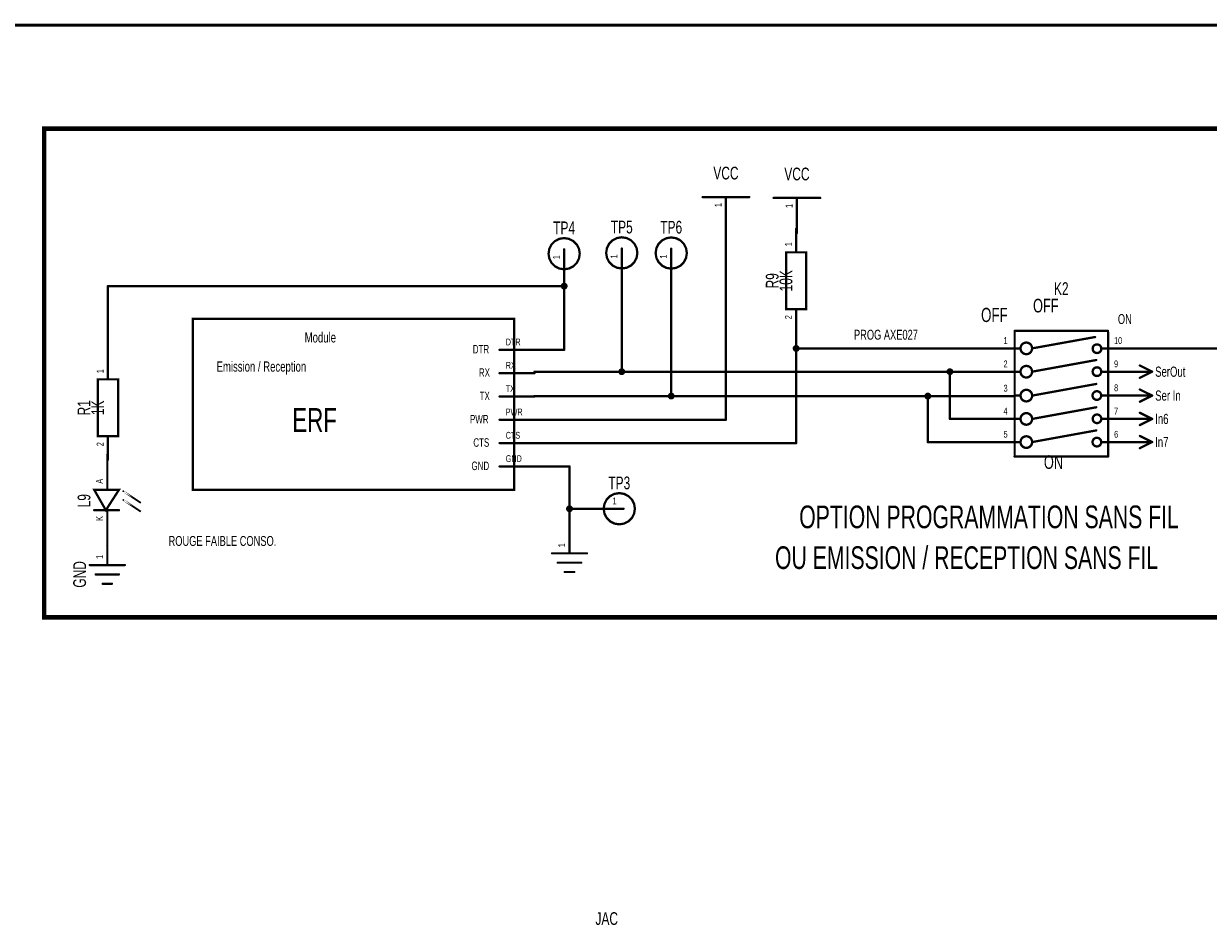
# Model space of a CAD drawing. Extents: x 0 to 22.6, y 0 to 15.8.
# Tile 21 of 26: x 7.5 to 12.6, y 11.9 to 15.8. Entities that reach past the tile are written whole.
import ezdxf
from ezdxf.enums import TextEntityAlignment as Align

# ---------------------------------------------------------------- set-up
doc = ezdxf.new("R2010")
doc.units = 0
for name, color, linetype in [('Element', 253, 'CONTINUOUS'), ('Net', 50, 'CONTINUOUS'), ('Pin', 50, 'CONTINUOUS'), ('Shapes', 252, 'CONTINUOUS'), ('Titles', 253, 'CONTINUOUS')]:
    doc.layers.add(name, color=color, linetype=linetype)

msp = doc.modelspace()

# ---------------------------------------------------------------- linework, layer by layer
at = {"layer": 'Element', "linetype": 'CONTINUOUS'}
for points, const_width in [([(10.4485, 15.0399), (10.6485, 15.0399)], 0.0098), ([(10.7528, 15.0362), (10.9528, 15.0362)], 0.0098), ([(9.7878, 14.7972), (9.7911, 14.7765), (9.8006, 14.7579), (9.8154, 14.7431), (9.834, 14.7336), (9.8547, 14.7303), (9.8754, 14.7336), (9.8941, 14.7431), (9.9089, 14.7579), (9.9184, 14.7765), (9.9216, 14.7972), (9.9184, 14.8179), (9.9089, 14.8366), (9.8941, 14.8514), (9.8754, 14.8609), (9.8547, 14.8642), (9.834, 14.8609), (9.8154, 14.8514), (9.8006, 14.8366), (9.7911, 14.8179), (9.7878, 14.7972)], 0.0098), ([(10.0349, 14.8007), (10.0382, 14.78), (10.0477, 14.7613), (10.0625, 14.7465), (10.0811, 14.737), (10.1018, 14.7337), (10.1225, 14.737), (10.1412, 14.7465), (10.156, 14.7613), (10.1655, 14.78), (10.1687, 14.8007), (10.1655, 14.8213), (10.156, 14.84), (10.1412, 14.8548), (10.1225, 14.8643), (10.1018, 14.8676), (10.0811, 14.8643), (10.0625, 14.8548), (10.0477, 14.84), (10.0382, 14.8213), (10.0349, 14.8007)], 0.0098), ([(10.2469, 14.8001), (10.2502, 14.7794), (10.2597, 14.7607), (10.2745, 14.7459), (10.2931, 14.7364), (10.3138, 14.7331), (10.3345, 14.7364), (10.3532, 14.7459), (10.368, 14.7607), (10.3775, 14.7794), (10.3808, 14.8001), (10.3775, 14.8207), (10.368, 14.8394), (10.3532, 14.8542), (10.3345, 14.8637), (10.3138, 14.867), (10.2931, 14.8637), (10.2745, 14.8542), (10.2597, 14.8394), (10.2502, 14.8207), (10.2469, 14.8001)], 0.0098), ([(10.8062, 14.8031), (10.8928, 14.8031), (10.8928, 14.559), (10.8062, 14.559), (10.8062, 14.8031)], 0.0098), ([(8.2624, 14.5174), (9.6403, 14.5174), (9.6403, 13.7852), (8.2624, 13.7852), (8.2624, 14.5174)], 0.0098), ([(11.7863, 13.9279), (11.7863, 14.4663)], 0.0098), ([(11.7863, 14.4663), (12.1863, 14.4663)], 0.0098), ([(11.8613, 14.3913), (12.1312, 14.4399)], 0.0098), ([(12.1871, 13.9279), (12.1871, 14.4594)], 0.0098), ([(11.7863, 14.3913), (11.8113, 14.3913)], 0.0098), ([(11.8113, 14.3913), (11.8126, 14.3836), (11.8161, 14.3766), (11.8216, 14.3711), (11.8286, 14.3675), (11.8363, 14.3663), (11.8441, 14.3675), (11.851, 14.3711), (11.8566, 14.3766), (11.8601, 14.3836), (11.8613, 14.3913), (11.8601, 14.399), (11.8566, 14.406), (11.851, 14.4115), (11.8441, 14.4151), (11.8363, 14.4163), (11.8286, 14.4151), (11.8216, 14.4115), (11.8161, 14.406), (11.8126, 14.399), (11.8113, 14.3913)], 0.01), ([(12.1208, 14.3899), (12.1217, 14.3841), (12.1243, 14.3789), (12.1285, 14.3748), (12.1337, 14.3721), (12.1394, 14.3712), (12.1452, 14.3721), (12.1504, 14.3748), (12.1545, 14.3789), (12.1572, 14.3841), (12.1581, 14.3899), (12.1572, 14.3956), (12.1545, 14.4008), (12.1504, 14.405), (12.1452, 14.4076), (12.1394, 14.4085), (12.1337, 14.4076), (12.1285, 14.405), (12.1243, 14.4008), (12.1217, 14.3956), (12.1208, 14.3899)], 0.01), ([(12.1613, 14.3913), (12.1863, 14.3913)], 0.0098), ([(11.8613, 14.2913), (12.1363, 14.3413)], 0.0098), ([(11.7863, 14.2913), (11.8113, 14.2913)], 0.0098), ([(11.8113, 14.2913), (11.8126, 14.2836), (11.8161, 14.2766), (11.8216, 14.2711), (11.8286, 14.2675), (11.8363, 14.2663), (11.8441, 14.2675), (11.851, 14.2711), (11.8566, 14.2766), (11.8601, 14.2836), (11.8613, 14.2913), (11.8601, 14.299), (11.8566, 14.306), (11.851, 14.3115), (11.8441, 14.3151), (11.8363, 14.3163), (11.8286, 14.3151), (11.8216, 14.3115), (11.8161, 14.306), (11.8126, 14.299), (11.8113, 14.2913)], 0.01), ([(12.1206, 14.2915), (12.1215, 14.2857), (12.1242, 14.2805), (12.1283, 14.2764), (12.1335, 14.2737), (12.1393, 14.2728), (12.145, 14.2737), (12.1502, 14.2764), (12.1544, 14.2805), (12.157, 14.2857), (12.1579, 14.2915), (12.157, 14.2972), (12.1544, 14.3024), (12.1502, 14.3065), (12.145, 14.3092), (12.1393, 14.3101), (12.1335, 14.3092), (12.1283, 14.3065), (12.1242, 14.3024), (12.1215, 14.2972), (12.1206, 14.2915)], 0.01), ([(12.1613, 14.2913), (12.1863, 14.2913)], 0.0098), ([(7.8554, 14.2586), (7.942, 14.2586), (7.942, 14.0145), (7.8554, 14.0145), (7.8554, 14.2586)], 0.0098), ([(11.8615, 14.1888), (12.1365, 14.2388)], 0.0098), ([(11.7865, 14.1888), (11.8115, 14.1888)], 0.0098), ([(11.8115, 14.1888), (11.8127, 14.1811), (11.8162, 14.1741), (11.8218, 14.1686), (11.8287, 14.165), (11.8365, 14.1638), (11.8442, 14.165), (11.8512, 14.1686), (11.8567, 14.1741), (11.8603, 14.1811), (11.8615, 14.1888), (11.8603, 14.1965), (11.8567, 14.2035), (11.8512, 14.209), (11.8442, 14.2126), (11.8365, 14.2138), (11.8287, 14.2126), (11.8218, 14.209), (11.8162, 14.2035), (11.8127, 14.1965), (11.8115, 14.1888)], 0.01), ([(12.1202, 14.1892), (12.1211, 14.1834), (12.1238, 14.1782), (12.1279, 14.1741), (12.1331, 14.1714), (12.1388, 14.1705), (12.1446, 14.1714), (12.1498, 14.1741), (12.1539, 14.1782), (12.1566, 14.1834), (12.1575, 14.1892), (12.1566, 14.1949), (12.1539, 14.2001), (12.1498, 14.2042), (12.1446, 14.2069), (12.1388, 14.2078), (12.1331, 14.2069), (12.1279, 14.2042), (12.1238, 14.2001), (12.1211, 14.1949), (12.1202, 14.1892)], 0.01), ([(12.1615, 14.1888), (12.1865, 14.1888)], 0.0098), ([(11.8615, 14.0888), (12.1365, 14.1388)], 0.0098), ([(11.7865, 14.0888), (11.8115, 14.0888)], 0.0098), ([(11.8115, 14.0888), (11.8127, 14.0811), (11.8162, 14.0741), (11.8218, 14.0686), (11.8287, 14.065), (11.8365, 14.0638), (11.8442, 14.065), (11.8512, 14.0686), (11.8567, 14.0741), (11.8603, 14.0811), (11.8615, 14.0888), (11.8603, 14.0965), (11.8567, 14.1035), (11.8512, 14.109), (11.8442, 14.1126), (11.8365, 14.1138), (11.8287, 14.1126), (11.8218, 14.109), (11.8162, 14.1035), (11.8127, 14.0965), (11.8115, 14.0888)], 0.01), ([(12.1208, 14.0894), (12.1217, 14.0836), (12.1244, 14.0784), (12.1285, 14.0743), (12.1337, 14.0717), (12.1395, 14.0707), (12.1452, 14.0717), (12.1504, 14.0743), (12.1546, 14.0784), (12.1572, 14.0836), (12.1581, 14.0894), (12.1572, 14.0952), (12.1546, 14.1004), (12.1504, 14.1045), (12.1452, 14.1071), (12.1395, 14.108), (12.1337, 14.1071), (12.1285, 14.1045), (12.1244, 14.1004), (12.1217, 14.0952), (12.1208, 14.0894)], 0.01), ([(12.1615, 14.0888), (12.1865, 14.0888)], 0.0098), ([(11.8115, 13.9896), (11.8127, 13.9819), (11.8162, 13.9749), (11.8218, 13.9694), (11.8287, 13.9658), (11.8365, 13.9646), (11.8442, 13.9658), (11.8511, 13.9694), (11.8567, 13.9749), (11.8602, 13.9819), (11.8615, 13.9896), (11.8602, 13.9973), (11.8567, 14.0043), (11.8511, 14.0098), (11.8442, 14.0134), (11.8365, 14.0146), (11.8287, 14.0134), (11.8218, 14.0098), (11.8162, 14.0043), (11.8127, 13.9973), (11.8115, 13.9896)], 0.01), ([(11.8615, 13.9896), (12.1365, 14.0396)], 0.0098), ([(11.7865, 13.9896), (11.8115, 13.9896)], 0.0098), ([(12.1202, 13.9894), (12.1211, 13.9836), (12.1238, 13.9784), (12.1279, 13.9743), (12.1331, 13.9717), (12.1389, 13.9707), (12.1446, 13.9717), (12.1498, 13.9743), (12.154, 13.9784), (12.1566, 13.9836), (12.1575, 13.9894), (12.1566, 13.9952), (12.154, 14.0004), (12.1498, 14.0045), (12.1446, 14.0071), (12.1389, 14.008), (12.1331, 14.0071), (12.1279, 14.0045), (12.1238, 14.0004), (12.1211, 13.9952), (12.1202, 13.9894)], 0.01), ([(12.1615, 13.9896), (12.1865, 13.9896)], 0.0098), ([(12.1871, 13.9279), (11.7855, 13.9279)], 0.0098), ([(7.946, 13.785), (7.8897, 13.6975), (7.8397, 13.785), (7.946, 13.785)], 0.0098), ([(7.9647, 13.7787), (8.0397, 13.7287), (7.9647, 13.7787)], 0.0079), ([(10.0242, 13.7038), (10.0275, 13.6831), (10.037, 13.6644), (10.0518, 13.6496), (10.0704, 13.6401), (10.0911, 13.6368), (10.1118, 13.6401), (10.1304, 13.6496), (10.1453, 13.6644), (10.1548, 13.6831), (10.158, 13.7038), (10.1548, 13.7245), (10.1453, 13.7431), (10.1304, 13.7579), (10.1118, 13.7674), (10.0911, 13.7707), (10.0704, 13.7674), (10.0518, 13.7579), (10.037, 13.7431), (10.0275, 13.7245), (10.0242, 13.7038)], 0.0098), ([(7.9647, 13.7412), (8.0397, 13.6912), (7.9647, 13.7412)], 0.0079), ([(7.946, 13.6975), (7.8397, 13.6975)], 0.0098), ([(9.8027, 13.5125), (9.9527, 13.5125)], 0.0098), ([(7.821, 13.4623), (7.971, 13.4623)], 0.0098), ([(9.8277, 13.4725), (9.9277, 13.4725)], 0.0098), ([(7.846, 13.4223), (7.946, 13.4223)], 0.0098), ([(9.8577, 13.4325), (9.8977, 13.4325)], 0.0098), ([(7.876, 13.3823), (7.916, 13.3823)], 0.0098)]:
    msp.add_lwpolyline(points, dxfattribs=dict(at, const_width=const_width))
for points, const_width in [([(10.446, 15.0399, 1), (10.4509, 15.0399, 1), (10.446, 15.0399, 1)], 0.0049), ([(10.646, 15.0399, 1), (10.6509, 15.0399, 1), (10.646, 15.0399, 1)], 0.0049), ([(10.7503, 15.0362, 1), (10.7553, 15.0362, 1), (10.7503, 15.0362, 1)], 0.0049), ([(10.9503, 15.0362, 1), (10.9553, 15.0362, 1), (10.9503, 15.0362, 1)], 0.0049), ([(9.7853, 14.7972, 1), (9.7902, 14.7972, 1), (9.7853, 14.7972, 1)], 0.0049), ([(10.0324, 14.8007, 1), (10.0373, 14.8007, 1), (10.0324, 14.8007, 1)], 0.0049), ([(10.2444, 14.8001, 1), (10.2494, 14.8001, 1), (10.2444, 14.8001, 1)], 0.0049), ([(11.7839, 14.4663, 1), (11.7888, 14.4663, 1), (11.7839, 14.4663, 1)], 0.0049), ([(11.7839, 14.4663, 1), (11.7888, 14.4663, 1), (11.7839, 14.4663, 1)], 0.0049), ([(12.1287, 14.4399, 1), (12.1336, 14.4399, 1), (12.1287, 14.4399, 1)], 0.0049), ([(12.1839, 14.4663, 1), (12.1888, 14.4663, 1), (12.1839, 14.4663, 1)], 0.0049), ([(12.1847, 14.4594, 1), (12.1896, 14.4594, 1), (12.1847, 14.4594, 1)], 0.0049), ([(11.7839, 14.3913, 1), (11.7888, 14.3913, 1), (11.7839, 14.3913, 1)], 0.0049), ([(11.8088, 14.3913, 1), (11.8138, 14.3913, 1), (11.8088, 14.3913, 1)], 0.005), ([(11.8089, 14.3913, 1), (11.8138, 14.3913, 1), (11.8089, 14.3913, 1)], 0.0049), ([(11.8589, 14.3913, 1), (11.8638, 14.3913, 1), (11.8589, 14.3913, 1)], 0.0049), ([(12.1183, 14.3899, 1), (12.1233, 14.3899, 1), (12.1183, 14.3899, 1)], 0.005), ([(12.1589, 14.3913, 1), (12.1638, 14.3913, 1), (12.1589, 14.3913, 1)], 0.0049), ([(12.1839, 14.3913, 1), (12.1888, 14.3913, 1), (12.1839, 14.3913, 1)], 0.0049), ([(12.1339, 14.3413, 1), (12.1388, 14.3413, 1), (12.1339, 14.3413, 1)], 0.0049), ([(11.7839, 14.2913, 1), (11.7888, 14.2913, 1), (11.7839, 14.2913, 1)], 0.0049), ([(11.8088, 14.2913, 1), (11.8138, 14.2913, 1), (11.8088, 14.2913, 1)], 0.005), ([(11.8089, 14.2913, 1), (11.8138, 14.2913, 1), (11.8089, 14.2913, 1)], 0.0049), ([(11.8589, 14.2913, 1), (11.8638, 14.2913, 1), (11.8589, 14.2913, 1)], 0.0049), ([(12.1181, 14.2915, 1), (12.1231, 14.2915, 1), (12.1181, 14.2915, 1)], 0.005), ([(12.1589, 14.2913, 1), (12.1638, 14.2913, 1), (12.1589, 14.2913, 1)], 0.0049), ([(12.1839, 14.2913, 1), (12.1888, 14.2913, 1), (12.1839, 14.2913, 1)], 0.0049), ([(12.134, 14.2388, 1), (12.1389, 14.2388, 1), (12.134, 14.2388, 1)], 0.0049), ([(11.784, 14.1888, 1), (11.7889, 14.1888, 1), (11.784, 14.1888, 1)], 0.0049), ([(11.809, 14.1888, 1), (11.814, 14.1888, 1), (11.809, 14.1888, 1)], 0.005), ([(11.809, 14.1888, 1), (11.8139, 14.1888, 1), (11.809, 14.1888, 1)], 0.0049), ([(11.859, 14.1888, 1), (11.8639, 14.1888, 1), (11.859, 14.1888, 1)], 0.0049), ([(12.1177, 14.1892, 1), (12.1227, 14.1892, 1), (12.1177, 14.1892, 1)], 0.005), ([(12.159, 14.1888, 1), (12.1639, 14.1888, 1), (12.159, 14.1888, 1)], 0.0049), ([(12.184, 14.1888, 1), (12.1889, 14.1888, 1), (12.184, 14.1888, 1)], 0.0049), ([(12.134, 14.1388, 1), (12.1389, 14.1388, 1), (12.134, 14.1388, 1)], 0.0049), ([(11.784, 14.0888, 1), (11.7889, 14.0888, 1), (11.784, 14.0888, 1)], 0.0049), ([(11.809, 14.0888, 1), (11.814, 14.0888, 1), (11.809, 14.0888, 1)], 0.005), ([(11.809, 14.0888, 1), (11.8139, 14.0888, 1), (11.809, 14.0888, 1)], 0.0049), ([(11.859, 14.0888, 1), (11.8639, 14.0888, 1), (11.859, 14.0888, 1)], 0.0049), ([(12.1183, 14.0894, 1), (12.1233, 14.0894, 1), (12.1183, 14.0894, 1)], 0.005), ([(12.159, 14.0888, 1), (12.1639, 14.0888, 1), (12.159, 14.0888, 1)], 0.0049), ([(12.184, 14.0888, 1), (12.1889, 14.0888, 1), (12.184, 14.0888, 1)], 0.0049), ([(12.134, 14.0396, 1), (12.1389, 14.0396, 1), (12.134, 14.0396, 1)], 0.0049), ([(11.784, 13.9896, 1), (11.7889, 13.9896, 1), (11.784, 13.9896, 1)], 0.0049), ([(11.809, 13.9896, 1), (11.814, 13.9896, 1), (11.809, 13.9896, 1)], 0.005), ([(11.809, 13.9896, 1), (11.8139, 13.9896, 1), (11.809, 13.9896, 1)], 0.0049), ([(11.859, 13.9896, 1), (11.8639, 13.9896, 1), (11.859, 13.9896, 1)], 0.0049), ([(12.1177, 13.9894, 1), (12.1227, 13.9894, 1), (12.1177, 13.9894, 1)], 0.005), ([(12.159, 13.9896, 1), (12.1639, 13.9896, 1), (12.159, 13.9896, 1)], 0.0049), ([(12.184, 13.9896, 1), (12.1889, 13.9896, 1), (12.184, 13.9896, 1)], 0.0049), ([(11.7831, 13.9279, 1), (11.788, 13.9279, 1), (11.7831, 13.9279, 1)], 0.0049), ([(11.7839, 13.9279, 1), (11.7888, 13.9279, 1), (11.7839, 13.9279, 1)], 0.0049), ([(12.1847, 13.9279, 1), (12.1896, 13.9279, 1), (12.1847, 13.9279, 1)], 0.0049), ([(12.1847, 13.9279, 1), (12.1896, 13.9279, 1), (12.1847, 13.9279, 1)], 0.0049), ([(7.9435, 13.785, 1), (7.9484, 13.785, 1), (7.9435, 13.785, 1)], 0.0049), ([(7.9627, 13.7787, 1), (7.9667, 13.7787, 1), (7.9627, 13.7787, 1)], 0.0039), ([(7.9627, 13.7412, 1), (7.9667, 13.7412, 1), (7.9627, 13.7412, 1)], 0.0039), ([(7.8373, 13.6975, 1), (7.8422, 13.6975, 1), (7.8373, 13.6975, 1)], 0.0049), ([(7.9435, 13.6975, 1), (7.9484, 13.6975, 1), (7.9435, 13.6975, 1)], 0.0049), ([(10.0217, 13.7038, 1), (10.0266, 13.7038, 1), (10.0217, 13.7038, 1)], 0.0049), ([(9.8002, 13.5125, 1), (9.8051, 13.5125, 1), (9.8002, 13.5125, 1)], 0.0049), ([(9.9502, 13.5125, 1), (9.9551, 13.5125, 1), (9.9502, 13.5125, 1)], 0.0049), ([(7.8185, 13.4623, 1), (7.8235, 13.4623, 1), (7.8185, 13.4623, 1)], 0.0049), ([(7.9685, 13.4623, 1), (7.9735, 13.4623, 1), (7.9685, 13.4623, 1)], 0.0049), ([(9.8252, 13.4725, 1), (9.8301, 13.4725, 1), (9.8252, 13.4725, 1)], 0.0049), ([(9.9252, 13.4725, 1), (9.9301, 13.4725, 1), (9.9252, 13.4725, 1)], 0.0049), ([(7.8435, 13.4223, 1), (7.8485, 13.4223, 1), (7.8435, 13.4223, 1)], 0.0049), ([(7.9435, 13.4223, 1), (7.9485, 13.4223, 1), (7.9435, 13.4223, 1)], 0.0049), ([(9.8552, 13.4325, 1), (9.8601, 13.4325, 1), (9.8552, 13.4325, 1)], 0.0049), ([(9.8952, 13.4325, 1), (9.9001, 13.4325, 1), (9.8952, 13.4325, 1)], 0.0049), ([(7.8735, 13.3823, 1), (7.8785, 13.3823, 1), (7.8735, 13.3823, 1)], 0.0049), ([(7.9135, 13.3823, 1), (7.9185, 13.3823, 1), (7.9135, 13.3823, 1)], 0.0049)]:
    msp.add_lwpolyline(points, format="xyb", dxfattribs=dict(at, const_width=const_width))
at = {"layer": 'Net', "linetype": 'CONTINUOUS', "const_width": 0.0049}
for points in [[(10.546, 14.8899, 1), (10.5509, 14.8899, 1), (10.546, 14.8899, 1)], [(10.847, 14.9034, 1), (10.8519, 14.9034, 1), (10.847, 14.9034, 1)], [(10.847, 14.8862, 1), (10.8519, 14.8862, 1), (10.847, 14.8862, 1)], [(7.8962, 14.6584, 1), (7.9012, 14.6584, 1), (7.8962, 14.6584, 1)], [(7.8962, 14.6584, 1), (7.9012, 14.6584, 1), (7.8962, 14.6584, 1)], [(9.8425, 14.6584, 1), (9.8475, 14.6584, 1), (9.8425, 14.6584, 1)], [(9.8523, 14.6584, 1), (9.8572, 14.6584, 1), (9.8523, 14.6584, 1)], [(9.8524, 14.6584, 1), (9.8573, 14.6584, 1), (9.8524, 14.6584, 1)], [(9.8524, 14.6584, 1), (9.8573, 14.6584, 1), (9.8524, 14.6584, 1)], [(10.0994, 14.6694, 1), (10.1043, 14.6694, 1), (10.0994, 14.6694, 1)], [(10.3114, 14.6688, 1), (10.3163, 14.6688, 1), (10.3114, 14.6688, 1)], [(10.847, 14.4586, 1), (10.8519, 14.4586, 1), (10.847, 14.4586, 1)], [(9.7254, 14.3852, 1), (9.7303, 14.3852, 1), (9.7254, 14.3852, 1)], [(9.8524, 14.3852, 1), (9.8573, 14.3852, 1), (9.8524, 14.3852, 1)], [(9.8524, 14.3852, 1), (9.8573, 14.3852, 1), (9.8524, 14.3852, 1)], [(10.8372, 14.3913, 1), (10.8421, 14.3913, 1), (10.8372, 14.3913, 1)], [(10.847, 14.3913, 1), (10.8519, 14.3913, 1), (10.847, 14.3913, 1)], [(11.6339, 14.3913, 1), (11.6388, 14.3913, 1), (11.6339, 14.3913, 1)], [(12.3339, 14.3913, 1), (12.3388, 14.3913, 1), (12.3339, 14.3913, 1)], [(7.8962, 14.359, 1), (7.9012, 14.359, 1), (7.8962, 14.359, 1)], [(9.7254, 14.2913, 1), (9.7303, 14.2913, 1), (9.7254, 14.2913, 1)], [(10.0895, 14.2913, 1), (10.0944, 14.2913, 1), (10.0895, 14.2913, 1)], [(10.0994, 14.2913, 1), (10.1043, 14.2913, 1), (10.0994, 14.2913, 1)], [(11.4963, 14.2913, 1), (11.5012, 14.2913, 1), (11.4963, 14.2913, 1)], [(11.5061, 14.2913, 1), (11.5111, 14.2913, 1), (11.5061, 14.2913, 1)], [(11.6339, 14.2913, 1), (11.6388, 14.2913, 1), (11.6339, 14.2913, 1)], [(9.7254, 14.1869, 1), (9.7303, 14.1869, 1), (9.7254, 14.1869, 1)], [(10.3015, 14.1869, 1), (10.3064, 14.1869, 1), (10.3015, 14.1869, 1)], [(10.3114, 14.1869, 1), (10.3163, 14.1869, 1), (10.3114, 14.1869, 1)], [(11.4017, 14.1869, 1), (11.4066, 14.1869, 1), (11.4017, 14.1869, 1)], [(11.4115, 14.1869, 1), (11.4165, 14.1869, 1), (11.4115, 14.1869, 1)], [(11.634, 14.1869, 1), (11.6389, 14.1869, 1), (11.634, 14.1869, 1)], [(9.7254, 14.0852, 1), (9.7303, 14.0852, 1), (9.7254, 14.0852, 1)], [(10.546, 14.0852, 1), (10.5509, 14.0852, 1), (10.546, 14.0852, 1)], [(10.546, 14.0852, 1), (10.5509, 14.0852, 1), (10.546, 14.0852, 1)], [(11.5061, 14.0888, 1), (11.5111, 14.0888, 1), (11.5061, 14.0888, 1)], [(11.5061, 14.0888, 1), (11.5111, 14.0888, 1), (11.5061, 14.0888, 1)], [(11.634, 14.0888, 1), (11.6389, 14.0888, 1), (11.634, 14.0888, 1)], [(9.7254, 13.9852, 1), (9.7303, 13.9852, 1), (9.7254, 13.9852, 1)], [(10.847, 13.9852, 1), (10.8519, 13.9852, 1), (10.847, 13.9852, 1)], [(10.847, 13.9852, 1), (10.8519, 13.9852, 1), (10.847, 13.9852, 1)], [(11.4115, 13.9896, 1), (11.4165, 13.9896, 1), (11.4115, 13.9896, 1)], [(11.4115, 13.9896, 1), (11.4165, 13.9896, 1), (11.4115, 13.9896, 1)], [(11.634, 13.9896, 1), (11.6389, 13.9896, 1), (11.634, 13.9896, 1)], [(7.8962, 13.935, 1), (7.9012, 13.935, 1), (7.8962, 13.935, 1)], [(7.8962, 13.9141, 1), (7.9012, 13.9141, 1), (7.8962, 13.9141, 1)], [(9.7254, 13.8852, 1), (9.7303, 13.8852, 1), (9.7254, 13.8852, 1)], [(9.8752, 13.8852, 1), (9.8801, 13.8852, 1), (9.8752, 13.8852, 1)], [(9.8752, 13.8852, 1), (9.8801, 13.8852, 1), (9.8752, 13.8852, 1)], [(9.8654, 13.7038, 1), (9.8703, 13.7038, 1), (9.8654, 13.7038, 1)], [(9.8752, 13.7038, 1), (9.8801, 13.7038, 1), (9.8752, 13.7038, 1)], [(9.8752, 13.6625, 1), (9.8801, 13.6625, 1), (9.8752, 13.6625, 1)], [(9.9574, 13.7038, 1), (9.9623, 13.7038, 1), (9.9574, 13.7038, 1)], [(7.8935, 13.6123, 1), (7.8984, 13.6123, 1), (7.8935, 13.6123, 1)], [(7.8935, 13.5475, 1), (7.8984, 13.5475, 1), (7.8935, 13.5475, 1)]]:
    msp.add_lwpolyline(points, format="xyb", dxfattribs=at)
at = {"layer": 'Net', "linetype": 'CONTINUOUS', "const_width": 0.0098}
for points in [[(10.5485, 14.8899), (10.5485, 14.0852)], [(10.8495, 14.8862), (10.8495, 14.9034)], [(9.8548, 14.6584), (7.8987, 14.6584)], [(7.8987, 14.6584), (7.8987, 14.359)], [(9.845, 14.6584), (9.8455, 14.6553), (9.8469, 14.6526), (9.849, 14.6504), (9.8518, 14.649), (9.8548, 14.6485), (9.8579, 14.649), (9.8606, 14.6504), (9.8628, 14.6526), (9.8642, 14.6553), (9.8647, 14.6584), (9.8642, 14.6614), (9.8628, 14.6642), (9.8606, 14.6663), (9.8579, 14.6677), (9.8548, 14.6682), (9.8518, 14.6677), (9.849, 14.6663), (9.8469, 14.6642), (9.8455, 14.6614), (9.845, 14.6584)], [(9.8547, 14.6584), (9.8548, 14.6584)], [(9.8548, 14.3852), (9.8548, 14.6584)], [(10.1018, 14.6694), (10.1018, 14.2913)], [(10.3138, 14.6688), (10.3138, 14.1869)], [(10.8495, 13.9852), (10.8495, 14.4586)], [(9.7278, 14.3852), (9.8548, 14.3852)], [(10.8396, 14.3913), (10.8401, 14.3883), (10.8415, 14.3855), (10.8437, 14.3833), (10.8464, 14.382), (10.8495, 14.3815), (10.8525, 14.382), (10.8553, 14.3833), (10.8574, 14.3855), (10.8588, 14.3883), (10.8593, 14.3913), (10.8588, 14.3944), (10.8574, 14.3971), (10.8553, 14.3993), (10.8525, 14.4007), (10.8495, 14.4012), (10.8464, 14.4007), (10.8437, 14.3993), (10.8415, 14.3971), (10.8401, 14.3944), (10.8396, 14.3913)], [(11.6363, 14.3913), (10.8495, 14.3913)], [(12.3363, 14.3913), (13.5479, 14.3913)], [(9.7278, 14.2913), (11.6363, 14.2913)], [(10.092, 14.2913), (10.0925, 14.2883), (10.0938, 14.2855), (10.096, 14.2833), (10.0988, 14.282), (10.1018, 14.2815), (10.1049, 14.282), (10.1076, 14.2833), (10.1098, 14.2855), (10.1112, 14.2883), (10.1117, 14.2913), (10.1112, 14.2944), (10.1098, 14.2971), (10.1076, 14.2993), (10.1049, 14.3007), (10.1018, 14.3012), (10.0988, 14.3007), (10.096, 14.2993), (10.0938, 14.2971), (10.0925, 14.2944), (10.092, 14.2913)], [(11.4988, 14.2913), (11.4992, 14.2883), (11.5006, 14.2855), (11.5028, 14.2833), (11.5056, 14.282), (11.5086, 14.2815), (11.5116, 14.282), (11.5144, 14.2833), (11.5166, 14.2855), (11.518, 14.2883), (11.5184, 14.2913), (11.518, 14.2944), (11.5166, 14.2971), (11.5144, 14.2993), (11.5116, 14.3007), (11.5086, 14.3012), (11.5056, 14.3007), (11.5028, 14.2993), (11.5006, 14.2971), (11.4992, 14.2944), (11.4988, 14.2913)], [(11.5086, 14.0888), (11.5086, 14.2913)], [(9.7278, 14.1869), (11.6365, 14.1869)], [(10.304, 14.1869), (10.3045, 14.1839), (10.3059, 14.1811), (10.308, 14.1789), (10.3108, 14.1775), (10.3138, 14.1771), (10.3169, 14.1775), (10.3196, 14.1789), (10.3218, 14.1811), (10.3232, 14.1839), (10.3237, 14.1869), (10.3232, 14.1899), (10.3218, 14.1927), (10.3196, 14.1949), (10.3169, 14.1963), (10.3138, 14.1967), (10.3108, 14.1963), (10.308, 14.1949), (10.3059, 14.1927), (10.3045, 14.1899), (10.304, 14.1869)], [(11.4042, 14.1869), (11.4046, 14.1839), (11.406, 14.1811), (11.4082, 14.1789), (11.411, 14.1775), (11.414, 14.1771), (11.4171, 14.1775), (11.4198, 14.1789), (11.422, 14.1811), (11.4234, 14.1839), (11.4239, 14.1869), (11.4234, 14.1899), (11.422, 14.1927), (11.4198, 14.1949), (11.4171, 14.1963), (11.414, 14.1967), (11.411, 14.1963), (11.4082, 14.1949), (11.406, 14.1927), (11.4046, 14.1899), (11.4042, 14.1869)], [(11.414, 13.9896), (11.414, 14.1869)], [(10.5485, 14.0852), (9.7278, 14.0852)], [(11.6365, 14.0888), (11.5086, 14.0888)], [(9.7278, 13.9852), (10.8495, 13.9852)], [(11.6364, 13.9896), (11.414, 13.9896)], [(7.8987, 13.935), (7.8987, 13.9141)], [(9.7278, 13.8852), (9.8777, 13.8852)], [(9.8777, 13.8852), (9.8777, 13.6625)], [(9.8678, 13.7038), (9.8683, 13.7007), (9.8697, 13.698), (9.8719, 13.6958), (9.8746, 13.6944), (9.8777, 13.6939), (9.8807, 13.6944), (9.8835, 13.6958), (9.8856, 13.698), (9.887, 13.7007), (9.8875, 13.7038), (9.887, 13.7068), (9.8856, 13.7096), (9.8835, 13.7117), (9.8807, 13.7131), (9.8777, 13.7136), (9.8746, 13.7131), (9.8719, 13.7117), (9.8697, 13.7096), (9.8683, 13.7068), (9.8678, 13.7038)], [(9.9599, 13.7038), (9.8777, 13.7038)], [(7.896, 13.6123), (7.896, 13.5475)]]:
    msp.add_lwpolyline(points, dxfattribs=at)
at = {"layer": 'Pin', "linetype": 'CONTINUOUS', "const_width": 0.0049}
for points in [[(10.546, 15.0399, 1), (10.5509, 15.0399, 1), (10.546, 15.0399, 1)], [(10.8503, 15.0362, 1), (10.8553, 15.0362, 1), (10.8503, 15.0362, 1)], [(10.546, 14.8899, 1), (10.5509, 14.8899, 1), (10.546, 14.8899, 1)], [(10.847, 14.9034, 1), (10.8519, 14.9034, 1), (10.847, 14.9034, 1)], [(10.8503, 14.8862, 1), (10.8553, 14.8862, 1), (10.8503, 14.8862, 1)], [(9.8523, 14.816, 1), (9.8572, 14.816, 1), (9.8523, 14.816, 1)], [(10.0994, 14.8194, 1), (10.1043, 14.8194, 1), (10.0994, 14.8194, 1)], [(10.3114, 14.8188, 1), (10.3163, 14.8188, 1), (10.3114, 14.8188, 1)], [(10.847, 14.8031, 1), (10.8519, 14.8031, 1), (10.847, 14.8031, 1)], [(9.8523, 14.666, 1), (9.8572, 14.666, 1), (9.8523, 14.666, 1)], [(10.0994, 14.6694, 1), (10.1043, 14.6694, 1), (10.0994, 14.6694, 1)], [(10.3114, 14.6688, 1), (10.3163, 14.6688, 1), (10.3114, 14.6688, 1)], [(10.847, 14.559, 1), (10.8519, 14.559, 1), (10.847, 14.559, 1)], [(10.847, 14.4586, 1), (10.8519, 14.4586, 1), (10.847, 14.4586, 1)], [(9.5754, 14.3852, 1), (9.5803, 14.3852, 1), (9.5754, 14.3852, 1)], [(9.7254, 14.3852, 1), (9.7303, 14.3852, 1), (9.7254, 14.3852, 1)], [(11.6339, 14.3913, 1), (11.6388, 14.3913, 1), (11.6339, 14.3913, 1)], [(11.7839, 14.3913, 1), (11.7888, 14.3913, 1), (11.7839, 14.3913, 1)], [(12.1839, 14.3913, 1), (12.1888, 14.3913, 1), (12.1839, 14.3913, 1)], [(12.3339, 14.3913, 1), (12.3388, 14.3913, 1), (12.3339, 14.3913, 1)], [(7.8962, 14.359, 1), (7.9012, 14.359, 1), (7.8962, 14.359, 1)], [(9.5754, 14.2852, 1), (9.5803, 14.2852, 1), (9.5754, 14.2852, 1)], [(9.7254, 14.2852, 1), (9.7303, 14.2852, 1), (9.7254, 14.2852, 1)], [(11.6339, 14.2913, 1), (11.6388, 14.2913, 1), (11.6339, 14.2913, 1)], [(11.7839, 14.2913, 1), (11.7888, 14.2913, 1), (11.7839, 14.2913, 1)], [(12.1839, 14.2913, 1), (12.1888, 14.2913, 1), (12.1839, 14.2913, 1)], [(12.3207, 14.3176, 1), (12.3257, 14.3176, 1), (12.3207, 14.3176, 1)], [(12.3339, 14.2913, 1), (12.3388, 14.2913, 1), (12.3339, 14.2913, 1)], [(12.3339, 14.2913, 1), (12.3388, 14.2913, 1), (12.3339, 14.2913, 1)], [(12.3732, 14.2913, 1), (12.3782, 14.2913, 1), (12.3732, 14.2913, 1)], [(12.3732, 14.2913, 1), (12.3782, 14.2913, 1), (12.3732, 14.2913, 1)], [(12.3732, 14.2913, 1), (12.3782, 14.2913, 1), (12.3732, 14.2913, 1)], [(7.8962, 14.2586, 1), (7.9012, 14.2586, 1), (7.8962, 14.2586, 1)], [(12.3207, 14.2651, 1), (12.3257, 14.2651, 1), (12.3207, 14.2651, 1)], [(9.5754, 14.1852, 1), (9.5803, 14.1852, 1), (9.5754, 14.1852, 1)], [(9.7254, 14.1852, 1), (9.7303, 14.1852, 1), (9.7254, 14.1852, 1)], [(11.634, 14.1869, 1), (11.6389, 14.1869, 1), (11.634, 14.1869, 1)], [(11.784, 14.1869, 1), (11.7889, 14.1869, 1), (11.784, 14.1869, 1)], [(12.184, 14.1888, 1), (12.1889, 14.1888, 1), (12.184, 14.1888, 1)], [(12.3209, 14.215, 1), (12.3258, 14.215, 1), (12.3209, 14.215, 1)], [(12.334, 14.1888, 1), (12.3389, 14.1888, 1), (12.334, 14.1888, 1)], [(12.334, 14.1888, 1), (12.3389, 14.1888, 1), (12.334, 14.1888, 1)], [(12.3734, 14.1888, 1), (12.3783, 14.1888, 1), (12.3734, 14.1888, 1)], [(12.3734, 14.1888, 1), (12.3783, 14.1888, 1), (12.3734, 14.1888, 1)], [(12.3734, 14.1888, 1), (12.3783, 14.1888, 1), (12.3734, 14.1888, 1)], [(12.3209, 14.1625, 1), (12.3258, 14.1625, 1), (12.3209, 14.1625, 1)], [(9.5754, 14.0852, 1), (9.5803, 14.0852, 1), (9.5754, 14.0852, 1)], [(9.7254, 14.0852, 1), (9.7303, 14.0852, 1), (9.7254, 14.0852, 1)], [(11.634, 14.0888, 1), (11.6389, 14.0888, 1), (11.634, 14.0888, 1)], [(11.784, 14.0888, 1), (11.7889, 14.0888, 1), (11.784, 14.0888, 1)], [(12.184, 14.0888, 1), (12.1889, 14.0888, 1), (12.184, 14.0888, 1)], [(12.3209, 14.115, 1), (12.3258, 14.115, 1), (12.3209, 14.115, 1)], [(12.334, 14.0888, 1), (12.3389, 14.0888, 1), (12.334, 14.0888, 1)], [(12.334, 14.0888, 1), (12.3389, 14.0888, 1), (12.334, 14.0888, 1)], [(12.3734, 14.0888, 1), (12.3783, 14.0888, 1), (12.3734, 14.0888, 1)], [(12.3734, 14.0888, 1), (12.3783, 14.0888, 1), (12.3734, 14.0888, 1)], [(12.3734, 14.0888, 1), (12.3783, 14.0888, 1), (12.3734, 14.0888, 1)], [(7.8962, 14.0145, 1), (7.9012, 14.0145, 1), (7.8962, 14.0145, 1)], [(12.3209, 14.0625, 1), (12.3258, 14.0625, 1), (12.3209, 14.0625, 1)], [(12.3209, 14.0158, 1), (12.3258, 14.0158, 1), (12.3209, 14.0158, 1)], [(9.5754, 13.9852, 1), (9.5803, 13.9852, 1), (9.5754, 13.9852, 1)], [(9.7254, 13.9852, 1), (9.7303, 13.9852, 1), (9.7254, 13.9852, 1)], [(11.634, 13.9896, 1), (11.6389, 13.9896, 1), (11.634, 13.9896, 1)], [(11.784, 13.9896, 1), (11.7889, 13.9896, 1), (11.784, 13.9896, 1)], [(12.184, 13.9896, 1), (12.1889, 13.9896, 1), (12.184, 13.9896, 1)], [(12.3209, 13.9633, 1), (12.3258, 13.9633, 1), (12.3209, 13.9633, 1)], [(12.334, 13.9896, 1), (12.3389, 13.9896, 1), (12.334, 13.9896, 1)], [(12.334, 13.9896, 1), (12.3389, 13.9896, 1), (12.334, 13.9896, 1)], [(12.3734, 13.9896, 1), (12.3783, 13.9896, 1), (12.3734, 13.9896, 1)], [(12.3734, 13.9896, 1), (12.3783, 13.9896, 1), (12.3734, 13.9896, 1)], [(12.3734, 13.9896, 1), (12.3783, 13.9896, 1), (12.3734, 13.9896, 1)], [(7.8935, 13.935, 1), (7.8984, 13.935, 1), (7.8935, 13.935, 1)], [(7.8962, 13.9141, 1), (7.9012, 13.9141, 1), (7.8962, 13.9141, 1)], [(9.5754, 13.8852, 1), (9.5803, 13.8852, 1), (9.5754, 13.8852, 1)], [(9.7254, 13.8852, 1), (9.7303, 13.8852, 1), (9.7254, 13.8852, 1)], [(7.8935, 13.785, 1), (7.8984, 13.785, 1), (7.8935, 13.785, 1)], [(7.8935, 13.6975, 1), (7.8984, 13.6975, 1), (7.8935, 13.6975, 1)], [(9.8752, 13.6625, 1), (9.8801, 13.6625, 1), (9.8752, 13.6625, 1)], [(9.9574, 13.7038, 1), (9.9623, 13.7038, 1), (9.9574, 13.7038, 1)], [(10.1074, 13.7038, 1), (10.1123, 13.7038, 1), (10.1074, 13.7038, 1)], [(7.8935, 13.6123, 1), (7.8985, 13.6123, 1), (7.8935, 13.6123, 1)], [(7.8935, 13.5475, 1), (7.8984, 13.5475, 1), (7.8935, 13.5475, 1)], [(9.8752, 13.5125, 1), (9.8801, 13.5125, 1), (9.8752, 13.5125, 1)], [(7.8935, 13.4623, 1), (7.8985, 13.4623, 1), (7.8935, 13.4623, 1)]]:
    msp.add_lwpolyline(points, format="xyb", dxfattribs=at)
at = {"layer": 'Pin', "linetype": 'CONTINUOUS', "const_width": 0.0098}
for points in [[(10.5485, 15.0399), (10.5485, 14.8899)], [(10.8528, 15.0362), (10.8528, 14.8862)], [(10.8495, 14.8031), (10.8495, 14.9034)], [(9.8547, 14.816), (9.8547, 14.666)], [(10.1018, 14.8194), (10.1018, 14.6694)], [(10.3138, 14.8188), (10.3138, 14.6688)], [(10.8495, 14.559), (10.8495, 14.4586)], [(9.5778, 14.3852), (9.7278, 14.3852)], [(11.7863, 14.3913), (11.6363, 14.3913)], [(12.1863, 14.3913), (12.3363, 14.3913)], [(7.8987, 14.2586), (7.8987, 14.359)], [(9.5778, 14.2852), (9.7278, 14.2852)], [(11.7863, 14.2913), (11.6363, 14.2913)], [(12.1863, 14.2913), (12.3363, 14.2913)], [(12.3232, 14.3176), (12.3757, 14.2913)], [(12.3232, 14.2651), (12.3757, 14.2913)], [(12.3363, 14.2913), (12.3757, 14.2913)], [(9.5778, 14.1852), (9.7278, 14.1852)], [(11.7865, 14.1869), (11.6365, 14.1869)], [(12.1865, 14.1888), (12.3365, 14.1888)], [(12.3234, 14.215), (12.3759, 14.1888)], [(12.3234, 14.1625), (12.3759, 14.1888)], [(12.3365, 14.1888), (12.3759, 14.1888)], [(9.5778, 14.0852), (9.7278, 14.0852)], [(11.7865, 14.0888), (11.6365, 14.0888)], [(12.1865, 14.0888), (12.3365, 14.0888)], [(12.3234, 14.115), (12.3759, 14.0888)], [(12.3234, 14.0625), (12.3759, 14.0888)], [(12.3365, 14.0888), (12.3759, 14.0888)], [(7.8987, 14.0145), (7.8987, 13.9141)], [(12.3233, 14.0158), (12.3758, 13.9896)], [(9.5778, 13.9852), (9.7278, 13.9852)], [(11.7864, 13.9896), (11.6364, 13.9896)], [(12.1864, 13.9896), (12.3364, 13.9896)], [(12.3233, 13.9633), (12.3758, 13.9896)], [(12.3364, 13.9896), (12.3758, 13.9896)], [(7.896, 13.785), (7.896, 13.935)], [(9.5778, 13.8852), (9.7278, 13.8852)], [(7.896, 13.6975), (7.896, 13.5475)], [(9.8777, 13.5125), (9.8777, 13.6625)], [(10.1099, 13.7038), (9.9599, 13.7038)], [(7.896, 13.4623), (7.896, 13.6123)]]:
    msp.add_lwpolyline(points, dxfattribs=at)
at = {"layer": 'Shapes', "linetype": 'CONTINUOUS', "const_width": 0.0197}
msp.add_lwpolyline([(7.6252, 15.3331), (13.7138, 15.3331), (13.7138, 13.238), (7.6252, 13.238), (7.6252, 15.3331)], dxfattribs=at)
at = {"layer": 'Titles', "linetype": 'CONTINUOUS', "const_width": 0.0131}
msp.add_lwpolyline([(22.5851, 0.0288), (-0.0133, 0.0288), (-0.0133, 15.7768), (22.5851, 15.7768), (22.5851, 0.0288)], dxfattribs=at)

# ---------------------------------------------------------------- texts
at = {"layer": 'Element', "width": 0.7}
for s, p in [('VCC', (10.5485, 15.099)), ('VCC', (10.8528, 15.0952)), ('TP4', (9.8547, 14.8642)), ('TP5', (10.1018, 14.8676)), ('TP6', (10.3138, 14.867)), ('K2', (11.9863, 14.6037)), ('TP3', (10.0911, 13.7707)), ('JAC', (10.0374, 11.9029))]:
    msp.add_text(s, height=0.0547, dxfattribs=at).set_placement(p, align=Align.BOTTOM_CENTER)
for s, p in [('R9', (10.7904, 14.681)), ('10K', (10.8495, 14.681)), ('R1', (7.8396, 14.1365)), ('1K', (7.8987, 14.1365)), ('L9', (7.8397, 13.7381)), ('GND', (7.821, 13.4223))]:
    msp.add_text(s, height=0.0547, rotation=90, dxfattribs=at).set_placement(p, align=Align.BOTTOM_CENTER)
for s, height, p in [('OFF', 0.0583, (11.8653, 14.6037)), ('Module', 0.0437, (8.7423, 14.4602)), ('Emission / Reception', 0.0437, (8.3645, 14.3352)), ('ERF', 0.1021, (8.6893, 14.1352)), ('ON', 0.0583, (11.9118, 13.9329))]:
    msp.add_text(s, height=height, dxfattribs=at).set_placement(p, align=Align.TOP_LEFT)
at = {"layer": 'Pin', "width": 0.7}
for s, p in [('1', (10.5004, 14.9973)), ('1', (10.8047, 14.9935)), ('1', (10.8014, 14.8293)), ('1', (9.8066, 14.7733)), ('1', (10.0537, 14.7768)), ('1', (10.2657, 14.7762)), ('2', (10.8014, 14.5163)), ('1', (7.8506, 14.2848)), ('2', (7.8506, 13.9718)), ('A', (7.8478, 13.8112)), ('K', (7.8478, 13.6515)), ('1', (9.8296, 13.5388)), ('1', (7.8479, 13.4886))]:
    msp.add_text(s, height=0.0292, rotation=90, dxfattribs=at).set_placement(p, align=Align.TOP_LEFT)
for s, height, p in [('DTR', 0.0292, (9.6041, 14.4333)), ('1', 0.0292, (11.7388, 14.4394)), ('10', 0.0292, (12.2126, 14.4394)), ('DTR', 0.0365, (9.463, 14.4059)), ('RX', 0.0292, (9.6041, 14.3333)), ('2', 0.0292, (11.7388, 14.3394)), ('9', 0.0292, (12.2126, 14.3394)), ('RX', 0.0365, (9.4892, 14.3059)), ('SerOut', 0.0437, (12.3888, 14.3132)), ('TX', 0.0292, (9.6041, 14.2333)), ('3', 0.0292, (11.7389, 14.235)), ('8', 0.0292, (12.2127, 14.2369)), ('TX', 0.0365, (9.4925, 14.2059)), ('Ser In', 0.0437, (12.389, 14.2107)), ('PWR', 0.0292, (9.6041, 14.1333)), ('4', 0.0292, (11.7389, 14.1369)), ('7', 0.0292, (12.2127, 14.1369)), ('PWR', 0.0365, (9.451, 14.1059)), ('In6', 0.0437, (12.389, 14.1107)), ('CTS', 0.0292, (9.6041, 14.0333)), ('5', 0.0292, (11.7389, 14.0377)), ('6', 0.0292, (12.2127, 14.0377)), ('CTS', 0.0365, (9.4652, 14.0059)), ('In7', 0.0437, (12.3889, 14.0115)), ('GND', 0.0292, (9.6041, 13.9333)), ('GND', 0.0365, (9.4575, 13.9059)), ('1', 0.0292, (10.0623, 13.7519))]:
    msp.add_text(s, height=height, dxfattribs=at).set_placement(p, align=Align.TOP_LEFT)
at = {"layer": 'Shapes', "width": 0.7}
for s, height, p in [('OFF', 0.0608, (11.6994, 14.5347)), ('ON', 0.0425, (12.2587, 14.5171)), ('PROG AXE027', 0.0425, (11.2345, 14.4499)), ('OPTION PROGRAMMATION SANS FIL', 0.0972, (11.6765, 13.6689)), ('ROUGE FAIBLE CONSO.', 0.0425, (8.3896, 13.5656)), ('OU EMISSION / RECEPTION SANS FIL', 0.0972, (11.5803, 13.494))]:
    msp.add_text(s, height=height, dxfattribs=at).set_placement(p, align=Align.MIDDLE_CENTER)

doc.saveas('drawing.dxf')
